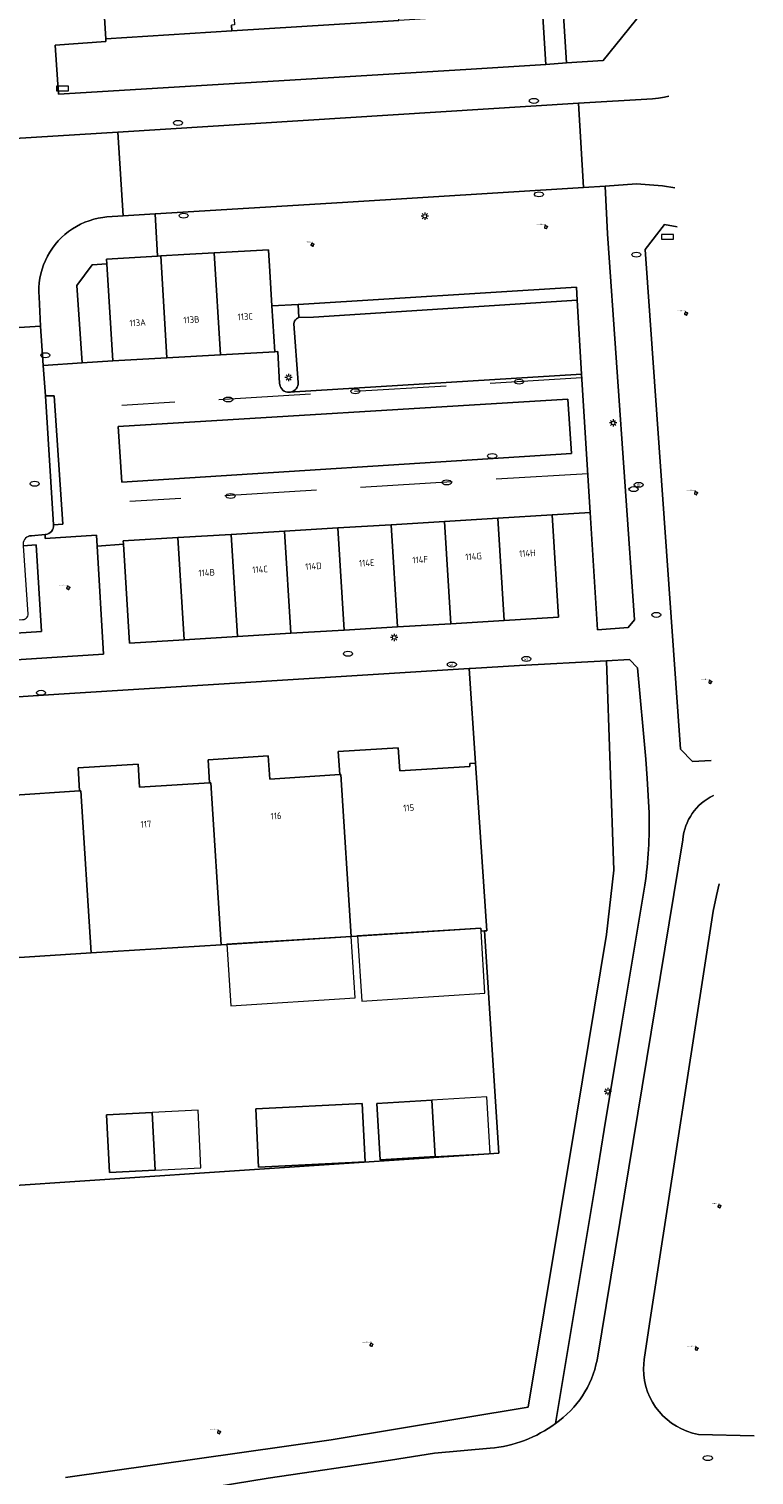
# Model space of a CAD drawing. Header units: metres. Extents: x 162098 to 162858, y 502351 to 503184.
# Tile 59 of 94: x 162799 to 162839, y 502693 to 502772. Entities that reach past the tile are written whole.
import ezdxf
from ezdxf.enums import TextEntityAlignment as Align

# ---------------------------------------------------------------- set-up
doc = ezdxf.new("R2010")
doc.units = ezdxf.units.M
doc.linetypes.add('RI-HWA-SO', pattern=[7.4, 5, -2.4])
for name, color, linetype, lineweight, true_color in [('B-PV-GR-BEPLANTING_CULTUUR_BOSPLANTSOEN-GV', 7, 'Continuous', 13, 0x99cc00), ('B-PV-GR-BEPLANTING_CULTUUR_HEESTERS-GV', 7, 'Continuous', 13, 0x99cc00), ('B-PV-GR-BOOM-S', 7, 'Continuous', 13, 0x4c9900), ('B-PV-GR-STRUIK-GV', 7, 'Continuous', 13, 0x99cc00), ('B-PV-RI-HWA_GOOT_MOLGOOT-G', 150, 'RI-HWA-SO', 18, 0x007fff)]:
    doc.layers.add(name, color=color, linetype=linetype, lineweight=lineweight, true_color=true_color)
for name, color, linetype, lineweight in [('B-PV-IE-MEUBILAIR-S', 252, 'Continuous', 13), ('B-PV-OG-BEBOUWING-GV', 7, 'Continuous', 18), ('B-PV-OG-BEBOUWING-T18', 7, 'Continuous', 18), ('B-PV-OG-BEBOUWING_LUIFEL-GV', 7, 'Continuous', 18), ('B-PV-OG-TERREIN_BEGROEID-GV', 7, 'Continuous', 13), ('B-PV-OG-TERREIN_ERF-GV', 252, 'Continuous', 13), ('B-PV-VH-GESLOTENVERHARDING_ASFALT-GV', 252, 'Continuous', 13), ('B-PV-VH-OPENVERHARDING-GV', 252, 'Continuous', 13), ('B-PV-VH-OPENVERHARDING_BETONELEMENT-GV', 252, 'Continuous', 13), ('B-PV-VH-OPENVERHARDING_BETONSTRAATSTEEN-GV', 252, 'Continuous', 13), ('B-PV-VH-OPENVERHARDING_TEGEL-GV', 252, 'Continuous', 13)]:
    doc.layers.add(name, color=color, linetype=linetype, lineweight=lineweight)
doc.styles.add('NLCS-ISO', font='NLCS-ISO.ttf')
doc.styles.add('NLCS-ISO-M200-T18', font='NLCS-ISO.ttf', dxfattribs={"height": 1.8})

# ---------------------------------------------------------------- blocks, each defined once
blk = doc.blocks.new('SIE-MEUBILAIR_BORD_STRAATNAAM-SO')
blk.add_lwpolyline([(-1.625, -0.625), (1.625, -0.625), (1.625, 0.625), (-1.625, 0.625)], close=True)
blk = doc.blocks.new('SIE-MEUBILAIR_PAAL_LICHTMAST-SO')
for points in [[(-0.62, 0), (-1, 0)], [(-0.71, 0.71), (-0.44, 0.44)], [(0, 1), (0, 0.62)], [(0.44, 0.44), (0.71, 0.71)], [(1, 0), (0.62, 0)], [(-0.71, -0.71), (-0.44, -0.44)], [(0, -0.62), (0, -1)], [(0.44, -0.44), (0.71, -0.71)]]:
    blk.add_lwpolyline(points)
blk.add_circle((0, 0), 0.5)
blk = doc.blocks.new('SIE-MEUBILAIR_PUT_RIOOLPUT-SO')
blk.add_ellipse((0, 0), major_axis=(1.25, 0), ratio=0.54)
blk = doc.blocks.new('SIE-MEUBILAIR_PUT_KOLK-SO')
blk.add_ellipse((0, 0), major_axis=(1.25, 0), ratio=0.54)
blk = doc.blocks.new('SIE-MEUBILAIR_PUT_BRANDKRAAN-SO')
blk.add_ellipse((0, 0), major_axis=(1.25, 0), ratio=0.54)
blk = doc.blocks.new('SIE-MEUBILAIR_PUT_WATERLEIDINGPUT-SO')
blk.add_ellipse((0, 0), major_axis=(1.25, 0), ratio=0.54)
at = {"style": 'NLCS-ISO'}
blk.add_text('wl', height=0.75, dxfattribs=at).set_placement((-0.14, 0), align=Align.MIDDLE_CENTER)
blk = doc.blocks.new('SIE-MEUBILAIR_PUT_DRAINAGEPUT-SO')
blk.add_ellipse((0, 0), major_axis=(1.25, 0), ratio=0.54)
at = {"style": 'NLCS-ISO'}
blk.add_text('dr', height=0.75, dxfattribs=at).set_placement((0.03, 0), align=Align.MIDDLE_CENTER)
blk = doc.blocks.new('SGR-BOOM_GBKN-SO')
for centre, start, end in [((-0.25, -0.1), 67.1244, 157.1244), ((-0.1, 0.25), 157.1244, 247.1244), ((-0.1, 0.25), 337.1244, 157.1244), ((0.25, 0.1), 247.1244, 337.1244), ((-0.25, -0.1), 157.1244, 337.1244), ((0.1, -0.25), 157.1244, 337.1244), ((0.1, -0.25), 337.1244, 67.1244)]:
    blk.add_arc(centre, 0.188, start, end)
at = {"extrusion": (0, 0, -1)}
blk.add_arc((-0.25, 0.1), 0.188, 22.8756, 202.8756, dxfattribs=at)
at = {"style": 'NLCS-ISO'}
blk.add_attdef('SOORT', text='', height=0.35, dxfattribs=at).set_placement((0, 0.75), align=Align.MIDDLE_RIGHT)

msp = doc.modelspace()

# ---------------------------------------------------------------- linework, layer by layer
at = {"layer": 'B-PV-GR-BEPLANTING_CULTUUR_BOSPLANTSOEN-GV'}
msp.add_lwpolyline([(162801.464, 502693.153), (162815.943, 502695.211), (162826.681, 502696.994), (162829.309, 502712.841), (162830.95, 502722.732), (162831.337, 502726.254), (162830.95, 502737.656), (162826.206, 502737.388), (162823.542, 502737.238), (162823.466, 502737.233), (162823.808, 502732.075), (162824.427, 502722.946), (162824.305, 502722.938), (162825.081, 502710.821), (162796.799, 502708.946)], dxfattribs=at)
at = {"layer": 'B-PV-GR-BEPLANTING_CULTUUR_HEESTERS-GV'}
for points in [[(162828.583, 502773.1), (162828.771, 502770.227), (162830.763, 502770.36), (162833.21, 502773.399), (162832.686, 502781.857), (162830.237, 502781.712), (162830.654, 502773.229)], [(162827.646, 502770.138), (162827.454, 502773.029), (162819.621, 502772.539), (162810.539, 502771.97), (162803.662, 502771.536), (162803.671, 502771.392), (162800.906, 502771.203), (162801.078, 502768.524), (162823.272, 502769.873)], [(162806.347, 502762.004), (162806.476, 502759.702), (162806.659, 502759.712), (162807.923, 502759.785), (162809.568, 502759.879), (162812.527, 502760.049), (162812.6, 502758.869), (162812.716, 502756.986), (162814.143, 502757.061), (162829.317, 502758.004), (162829.35, 502757.301), (162829.578, 502753.264), (162830.052, 502745.734), (162830.453, 502739.346), (162832.134, 502739.464), (162832.474, 502739.88), (162830.998, 502760.923), (162830.877, 502763.505), (162829.698, 502763.445), (162816.561, 502762.63)], [(162802.378, 502753.885), (162804.049, 502753.991), (162803.716, 502759.286), (162802.927, 502759.229), (162802.077, 502758.099)]]:
    msp.add_lwpolyline(points, close=True, dxfattribs=at)
at = {"layer": 'B-PV-GR-STRUIK-GV'}
msp.add_lwpolyline([(162803.193, 502743.907), (162803.159, 502744.493), (162800.366, 502744.323), (162800.367, 502744.529), (162799.623, 502744.47), (162799.598, 502744.468), (162799.515, 502744.455), (162799.433, 502744.425), (162799.357, 502744.382), (162799.291, 502744.325), (162799.258, 502744.284), (162799.236, 502744.257), (162799.194, 502744.18), (162799.168, 502744.097), (162799.156, 502744.01), (162799.161, 502743.923), (162799.865, 502743.978), (162800.156, 502739.246), (162787.207, 502738.405), (162783.689, 502738.16), (162783.791, 502735.911), (162792.823, 502736.519), (162793.687, 502737.384), (162803.539, 502738.008)], close=True, dxfattribs=at)
at = {"layer": 'B-PV-OG-BEBOUWING-GV'}
for points in [[(162810.519, 502772.286), (162810.539, 502771.97), (162819.621, 502772.539), (162819.601, 502772.857), (162819.441, 502772.847), (162819.056, 502779.1), (162810.29, 502778.553), (162810.679, 502772.296)], [(162809.911, 502754.323), (162809.568, 502759.879), (162807.923, 502759.785), (162806.659, 502759.712), (162806.998, 502754.158)], [(162809.568, 502759.879), (162809.911, 502754.323), (162812.87, 502754.49), (162812.716, 502756.986), (162812.6, 502758.869), (162812.527, 502760.049)], [(162803.7, 502759.542), (162803.716, 502759.286), (162804.049, 502753.991), (162806.998, 502754.158), (162806.659, 502759.712), (162806.476, 502759.702)], [(162813.399, 502744.716), (162813.741, 502739.15), (162816.648, 502739.325), (162816.306, 502744.893)], [(162816.306, 502744.893), (162816.648, 502739.325), (162819.556, 502739.5), (162819.213, 502745.069)], [(162822.121, 502745.246), (162819.213, 502745.069), (162819.556, 502739.5), (162822.464, 502739.675)], [(162822.121, 502745.246), (162822.464, 502739.675), (162825.372, 502739.85), (162825.029, 502745.423)], [(162827.986, 502745.603), (162825.029, 502745.423), (162825.372, 502739.85), (162828.329, 502740.028)], [(162804.619, 502744.182), (162804.63, 502743.999), (162804.961, 502738.622), (162807.925, 502738.8), (162807.583, 502744.362)], [(162810.49, 502744.539), (162807.583, 502744.362), (162807.925, 502738.8), (162810.833, 502738.975)], [(162810.49, 502744.539), (162810.833, 502738.975), (162813.741, 502739.15), (162813.399, 502744.716)], [(162816.47, 502731.454), (162816.409, 502731.45), (162812.595, 502731.211), (162812.511, 502732.467), (162809.238, 502732.262), (162809.323, 502731.005), (162809.384, 502731.009), (162809.954, 502722.186), (162817.039, 502722.637)], [(162816.409, 502731.45), (162816.47, 502731.454), (162817.039, 502722.637), (162824.097, 502723.086), (162824.108, 502722.926), (162824.305, 502722.938), (162824.427, 502722.946), (162823.808, 502732.075), (162823.494, 502732.055), (162823.505, 502731.895), (162819.682, 502731.656), (162819.597, 502732.913), (162816.324, 502732.708)], [(162795.205, 502726.35), (162795.364, 502726.36), (162795.692, 502721.279), (162795.852, 502721.289), (162802.868, 502721.735), (162802.298, 502730.563), (162802.237, 502730.559), (162798.433, 502730.32), (162798.349, 502731.578), (162795.219, 502731.381), (162794.882, 502731.36)], [(162802.868, 502721.735), (162809.954, 502722.186), (162809.384, 502731.009), (162809.323, 502731.005), (162805.509, 502730.766), (162805.425, 502732.022), (162802.152, 502731.817), (162802.237, 502730.559), (162802.298, 502730.563)], [(162811.834, 502713.242), (162811.991, 502710.062), (162817.793, 502710.348), (162817.636, 502713.528)], [(162821.431, 502713.712), (162818.436, 502713.537), (162818.617, 502710.462), (162821.611, 502710.638)], [(162806.197, 502713.049), (162803.701, 502712.924), (162803.859, 502709.774), (162806.354, 502709.899)]]:
    msp.add_lwpolyline(points, close=True, dxfattribs=at)
at = {"layer": 'B-PV-OG-BEBOUWING_LUIFEL-GV'}
for points in [[(162817.384, 502722.659), (162817.609, 502719.115), (162824.323, 502719.542), (162824.108, 502722.926), (162824.097, 502723.086)], [(162810.26, 502722.205), (162810.473, 502718.862), (162817.252, 502719.293), (162817.039, 502722.637)], [(162821.611, 502710.638), (162824.606, 502710.814), (162824.425, 502713.888), (162821.431, 502713.712)], [(162806.354, 502709.899), (162808.85, 502710.023), (162808.692, 502713.174), (162806.197, 502713.049)]]:
    msp.add_lwpolyline(points, close=True, dxfattribs=at)
at = {"layer": 'B-PV-OG-TERREIN_BEGROEID-GV'}
for points in [[(162834.799, 502761.294), (162834.109, 502761.426), (162833.055, 502760.068), (162834.985, 502732.846)], [(162833.272, 502729.361), (162833.156, 502731.234), (162833.09, 502732.296), (162832.642, 502737.272), (162832.198, 502737.726), (162830.95, 502737.656), (162831.337, 502726.254), (162830.95, 502722.732), (162829.309, 502712.841), (162826.681, 502696.994), (162815.943, 502695.211), (162801.464, 502693.153)], [(162834.985, 502732.846), (162835.624, 502732.158), (162836.647, 502732.224)], [(162828.17, 502696.1), (162830.32, 502709.062), (162830.826, 502712.109), (162831.788, 502717.911), (162833.034, 502725.428)], [(162837.075, 502725.494), (162836.93, 502724.857), (162836.765, 502724.014), (162833.29, 502701.528), (162833.003, 502699.587), (162832.957, 502699.078)], [(162835.953, 502695.504), (162838.985, 502695.433)], [(162706.107, 502692.838), (162706.195, 502692.825), (162711.897, 502691.62), (162717.672, 502690.403), (162735.225, 502689.109), (162741.833, 502688.912), (162757.469, 502689.167), (162775.878, 502689.556), (162783.887, 502689.861), (162794.184, 502690.37), (162797.128, 502690.715), (162801.583, 502691.397), (162806.85, 502692.203), (162812.515, 502693.119), (162819.167, 502694.109), (162821.575, 502694.487), (162824.606, 502694.748)]]:
    msp.add_lwpolyline(points, dxfattribs=at)
for points in [[(162833.034, 502725.428, 0.041178), (162833.272, 502729.361)], [(162832.957, 502699.078, 0.361959), (162835.953, 502695.504)], [(162824.606, 502694.748, 0.13633), (162828.17, 502696.1)]]:
    msp.add_lwpolyline(points, format="xyb", dxfattribs=at)
at = {"layer": 'B-PV-OG-TERREIN_ERF-GV'}
for points in [[(162803.502, 502774.131), (162803.662, 502771.536), (162810.539, 502771.97), (162810.519, 502772.286)], [(162796.799, 502708.946), (162825.081, 502710.821), (162824.305, 502722.938), (162824.108, 502722.926), (162824.097, 502723.086), (162817.039, 502722.637), (162809.954, 502722.186), (162802.868, 502721.735), (162795.852, 502721.289)]]:
    msp.add_lwpolyline(points, dxfattribs=at)
for points in [[(162795.219, 502731.381), (162798.349, 502731.578), (162798.433, 502730.32), (162802.237, 502730.559), (162802.152, 502731.817), (162805.425, 502732.022), (162805.509, 502730.766), (162809.323, 502731.005), (162809.238, 502732.262), (162812.511, 502732.467), (162812.595, 502731.211), (162816.409, 502731.45), (162816.324, 502732.708), (162819.597, 502732.913), (162819.682, 502731.656), (162823.505, 502731.895), (162823.494, 502732.055), (162823.808, 502732.075), (162823.466, 502737.233), (162801.101, 502735.834), (162794.969, 502735.435)], [(162811.834, 502713.242), (162817.636, 502713.528), (162817.793, 502710.348), (162811.991, 502710.062)], [(162821.431, 502713.712), (162821.611, 502710.638), (162818.617, 502710.462), (162818.436, 502713.537)], [(162806.197, 502713.049), (162806.354, 502709.899), (162803.859, 502709.774), (162803.701, 502712.924)]]:
    msp.add_lwpolyline(points, close=True, dxfattribs=at)
at = {"layer": 'B-PV-RI-HWA_GOOT_MOLGOOT-G'}
for points in [[(162829.59, 502753.067), (162804.54, 502751.562)], [(162829.919, 502747.844), (162804.968, 502746.331)]]:
    msp.add_lwpolyline(points, dxfattribs=at)
at = {"layer": 'B-PV-VH-GESLOTENVERHARDING_ASFALT-GV'}
for points in [[(162836.768, 502730.314, 0.26186), (162835.097, 502727.906)], [(162830.43, 502699.549, -0.193584), (162828.17, 502696.1)], [(162835.953, 502695.504, -0.361959), (162832.957, 502699.078)], [(162828.17, 502696.1, -0.13633), (162824.606, 502694.748)]]:
    msp.add_lwpolyline(points, format="xyb", dxfattribs=at)
for points in [[(162835.097, 502727.906), (162830.43, 502699.549)], [(162832.957, 502699.078), (162833.003, 502699.587), (162833.29, 502701.528), (162836.765, 502724.014), (162836.93, 502724.857), (162837.075, 502725.494)], [(162838.985, 502695.433), (162835.953, 502695.504)], [(162824.606, 502694.748), (162821.575, 502694.487), (162819.167, 502694.109), (162812.515, 502693.119), (162806.85, 502692.203), (162801.583, 502691.397), (162797.128, 502690.715), (162794.184, 502690.37), (162783.887, 502689.861), (162775.878, 502689.556), (162757.469, 502689.167), (162741.833, 502688.912), (162735.225, 502689.109), (162717.672, 502690.403), (162711.897, 502691.62), (162706.195, 502692.825), (162706.107, 502692.838), (162702.66, 502693.362), (162698.631, 502693.377), (162698.594, 502693.373), (162697.009, 502693.204), (162697.151, 502690.673)]]:
    msp.add_lwpolyline(points, dxfattribs=at)
at = {"layer": 'B-PV-VH-OPENVERHARDING-GV'}
for points in [[(162800.368, 502744.529), (162800.367, 502744.529), (162800.366, 502744.323), (162803.159, 502744.493), (162803.193, 502743.907), (162804.63, 502743.999), (162804.619, 502744.182), (162807.583, 502744.362), (162810.49, 502744.539), (162813.399, 502744.716), (162816.306, 502744.893), (162819.213, 502745.069), (162822.121, 502745.246), (162825.029, 502745.423), (162827.986, 502745.603), (162830.052, 502745.734), (162829.578, 502753.264), (162813.647, 502752.283), (162813.557, 502752.289), (162813.47, 502752.311), (162813.388, 502752.349), (162813.315, 502752.4), (162813.251, 502752.463), (162813.2, 502752.536), (162813.162, 502752.618), (162813.14, 502752.705), (162813.134, 502752.76), (162813.033, 502754.5), (162812.87, 502754.49), (162809.911, 502754.323), (162806.998, 502754.158), (162804.049, 502753.991), (162802.378, 502753.885), (162800.26, 502753.75), (162800.373, 502752.083)], [(162800.373, 502752.083), (162800.851, 502752.096), (162801.319, 502745.092), (162800.815, 502745.06)]]:
    msp.add_lwpolyline(points, dxfattribs=at)
msp.add_lwpolyline([(162804.334, 502750.413), (162828.835, 502751.916), (162829.032, 502748.938), (162804.538, 502747.391)], close=True, dxfattribs=at)
msp.add_lwpolyline([(162800.815, 502745.06, -0.413027), (162800.368, 502744.529)], format="xyb", dxfattribs=at)
at = {"layer": 'B-PV-VH-OPENVERHARDING_BETONELEMENT-GV'}
msp.add_lwpolyline([(162800.373, 502752.083), (162800.815, 502745.06), (162801.319, 502745.092), (162800.851, 502752.096)], close=True, dxfattribs=at)
at = {"layer": 'B-PV-VH-OPENVERHARDING_BETONSTRAATSTEEN-GV'}
for points in [[(162804.613, 502761.894), (162806.347, 502762.004), (162816.561, 502762.63), (162829.698, 502763.445), (162829.414, 502768.027), (162804.327, 502766.459)], [(162813.647, 502752.283), (162829.578, 502753.264), (162829.35, 502757.301), (162814.983, 502756.381), (162814.181, 502756.353), (162814.11, 502756.326), (162814.046, 502756.284), (162813.992, 502756.23), (162813.951, 502756.165), (162813.924, 502756.094), (162813.913, 502756.019), (162813.912, 502756.012), (162814.141, 502752.813), (162814.138, 502752.724), (162814.118, 502752.636), (162814.084, 502752.553), (162814.035, 502752.478), (162813.974, 502752.412), (162813.902, 502752.358), (162813.822, 502752.318), (162813.736, 502752.293)], [(162804.334, 502750.413), (162804.538, 502747.391), (162829.032, 502748.938), (162828.835, 502751.916)]]:
    msp.add_lwpolyline(points, close=True, dxfattribs=at)
for points in [[(162834.347, 502768.417), (162834.105, 502768.366), (162833.778, 502768.314), (162833.449, 502768.278), (162829.414, 502768.027)], [(162829.414, 502768.027), (162829.698, 502763.445), (162830.877, 502763.505), (162832.58, 502763.632), (162833.987, 502763.525), (162834.664, 502763.428)], [(162795.118, 502755.578), (162800.114, 502755.892), (162800.027, 502757.477), (162800.015, 502757.732), (162800.019, 502757.987), (162800.04, 502758.241), (162800.076, 502758.493), (162800.128, 502758.742), (162800.196, 502758.988), (162800.278, 502759.229), (162800.376, 502759.465), (162800.489, 502759.693), (162800.615, 502759.915), (162800.755, 502760.128), (162800.908, 502760.331), (162801.074, 502760.525), (162801.251, 502760.708), (162801.44, 502760.879), (162801.639, 502761.039), (162801.848, 502761.185), (162802.065, 502761.318), (162802.29, 502761.437), (162802.523, 502761.542), (162802.761, 502761.632), (162803.005, 502761.707), (162803.253, 502761.766), (162803.504, 502761.81), (162803.727, 502761.836), (162804.613, 502761.894), (162804.327, 502766.459), (162789.252, 502765.534)], [(162800.815, 502745.06), (162800.373, 502752.083), (162800.26, 502753.75), (162800.114, 502755.892), (162795.118, 502755.578)], [(162799.433, 502744.425), (162799.515, 502744.455), (162799.598, 502744.468), (162799.623, 502744.47), (162800.367, 502744.529), (162800.368, 502744.529)]]:
    msp.add_lwpolyline(points, dxfattribs=at)
msp.add_lwpolyline([(162800.368, 502744.529, 0.413027), (162800.815, 502745.06)], format="xyb", dxfattribs=at)
at = {"layer": 'B-PV-VH-OPENVERHARDING_TEGEL-GV'}
for points in [[(162833.21, 502773.399), (162830.763, 502770.36), (162828.771, 502770.227), (162827.646, 502770.138), (162823.272, 502769.873), (162801.078, 502768.524), (162800.906, 502771.203), (162803.671, 502771.392), (162803.662, 502771.536), (162803.502, 502774.131)], [(162789.252, 502765.534), (162804.327, 502766.459), (162829.414, 502768.027), (162833.449, 502768.278), (162833.778, 502768.314), (162834.105, 502768.366), (162834.347, 502768.417)], [(162834.664, 502763.428), (162833.987, 502763.525), (162832.58, 502763.632), (162830.877, 502763.505), (162830.998, 502760.923), (162832.474, 502739.88), (162832.134, 502739.464), (162830.453, 502739.346), (162830.052, 502745.734), (162827.986, 502745.603), (162828.329, 502740.028), (162825.372, 502739.85), (162822.464, 502739.675), (162819.556, 502739.5), (162816.648, 502739.325), (162813.741, 502739.15), (162810.833, 502738.975), (162807.925, 502738.8), (162804.961, 502738.622), (162804.63, 502743.999), (162803.193, 502743.907), (162803.539, 502738.008), (162793.687, 502737.384)], [(162836.647, 502732.224), (162835.624, 502732.158), (162834.985, 502732.846), (162833.055, 502760.068), (162834.109, 502761.426), (162834.799, 502761.294)], [(162794.969, 502735.435), (162801.101, 502735.834), (162823.466, 502737.233), (162823.542, 502737.238), (162826.206, 502737.388), (162830.95, 502737.656), (162832.198, 502737.726), (162832.642, 502737.272), (162833.09, 502732.296), (162833.156, 502731.234), (162833.272, 502729.361)], [(162830.43, 502699.549), (162835.097, 502727.906)], [(162833.034, 502725.428), (162831.788, 502717.911), (162830.826, 502712.109), (162830.32, 502709.062), (162828.17, 502696.1)]]:
    msp.add_lwpolyline(points, dxfattribs=at)
for points in [[(162827.454, 502773.029), (162827.646, 502770.138), (162828.771, 502770.227), (162828.583, 502773.1), (162828.532, 502773.097)], [(162800.114, 502755.892), (162800.26, 502753.75), (162802.378, 502753.885), (162802.077, 502758.099), (162802.927, 502759.229), (162803.716, 502759.286), (162803.7, 502759.542), (162806.476, 502759.702), (162806.347, 502762.004), (162804.613, 502761.894), (162803.727, 502761.836), (162803.504, 502761.81), (162803.253, 502761.766), (162803.005, 502761.707), (162802.761, 502761.632), (162802.523, 502761.542), (162802.29, 502761.437), (162802.065, 502761.318), (162801.848, 502761.185), (162801.639, 502761.039), (162801.44, 502760.879), (162801.251, 502760.708), (162801.074, 502760.525), (162800.908, 502760.331), (162800.755, 502760.128), (162800.615, 502759.915), (162800.489, 502759.693), (162800.376, 502759.465), (162800.278, 502759.229), (162800.196, 502758.988), (162800.128, 502758.742), (162800.076, 502758.493), (162800.04, 502758.241), (162800.019, 502757.987), (162800.015, 502757.732), (162800.027, 502757.477)], [(162814.143, 502757.061), (162814.181, 502756.353), (162814.983, 502756.381), (162829.35, 502757.301), (162829.317, 502758.004)], [(162812.87, 502754.49), (162813.033, 502754.5), (162813.134, 502752.76), (162813.14, 502752.705), (162813.162, 502752.618), (162813.2, 502752.536), (162813.251, 502752.463), (162813.315, 502752.4), (162813.388, 502752.349), (162813.47, 502752.311), (162813.557, 502752.289), (162813.647, 502752.283), (162813.736, 502752.293), (162813.822, 502752.318), (162813.902, 502752.358), (162813.974, 502752.412), (162814.035, 502752.478), (162814.084, 502752.553), (162814.118, 502752.636), (162814.138, 502752.724), (162814.141, 502752.813), (162813.912, 502756.012), (162813.913, 502756.019), (162813.924, 502756.094), (162813.951, 502756.165), (162813.992, 502756.23), (162814.046, 502756.284), (162814.11, 502756.326), (162814.181, 502756.353), (162814.143, 502757.061), (162812.716, 502756.986)], [(162787.207, 502738.405), (162800.156, 502739.246), (162799.865, 502743.978), (162799.161, 502743.923), (162799.413, 502740.196), (162799.411, 502740.153), (162799.395, 502740.084), (162799.364, 502740.021), (162799.32, 502739.966), (162799.264, 502739.923), (162799.2, 502739.893), (162799.131, 502739.878), (162789.149, 502739.251), (162787.169, 502739.126)]]:
    msp.add_lwpolyline(points, close=True, dxfattribs=at)
for points in [[(162835.097, 502727.906, -0.26186), (162836.768, 502730.314)], [(162833.272, 502729.361, -0.041178), (162833.034, 502725.428)], [(162828.17, 502696.1, 0.193584), (162830.43, 502699.549)]]:
    msp.add_lwpolyline(points, format="xyb", dxfattribs=at)

# ---------------------------------------------------------------- block references
at = {"layer": 'B-PV-GR-BOOM-S', "xscale": 0.2, "yscale": 0.2, "zscale": 0.2}
for p in [(162827.644, 502761.283), (162814.922, 502760.326), (162835.278, 502756.573), (162835.818, 502746.788), (162801.615, 502741.626), (162836.598, 502736.496), (162837.094, 502707.935), (162818.137, 502700.39), (162835.852, 502700.174), (162809.829, 502695.624)]:
    msp.add_blockref('SGR-BOOM_GBKN-SO', p, dxfattribs=at).add_auto_attribs({'SOORT': '****%%c***m'})
at = {"layer": 'B-PV-IE-MEUBILAIR-S', "xscale": 0.2, "yscale": 0.2, "zscale": 0.2}
for name, p in [('SIE-MEUBILAIR_BORD_STRAATNAAM-SO', (162801.3, 502768.829)), ('SIE-MEUBILAIR_PUT_KOLK-SO', (162826.989, 502768.158)), ('SIE-MEUBILAIR_PUT_KOLK-SO', (162807.594, 502766.957)), ('SIE-MEUBILAIR_PUT_KOLK-SO', (162827.262, 502763.068)), ('SIE-MEUBILAIR_PUT_KOLK-SO', (162807.903, 502761.905)), ('SIE-MEUBILAIR_PAAL_LICHTMAST-SO', (162821.042, 502761.877)), ('SIE-MEUBILAIR_BORD_STRAATNAAM-SO', (162834.264, 502760.753)), ('SIE-MEUBILAIR_PUT_RIOOLPUT-SO', (162832.567, 502759.781)), ('SIE-MEUBILAIR_PUT_KOLK-SO', (162800.37, 502754.299)), ('SIE-MEUBILAIR_PAAL_LICHTMAST-SO', (162813.626, 502753.086)), ('SIE-MEUBILAIR_PUT_KOLK-SO', (162826.178, 502752.858)), ('SIE-MEUBILAIR_PUT_KOLK-SO', (162810.335, 502751.888)), ('SIE-MEUBILAIR_PUT_KOLK-SO', (162817.263, 502752.337)), ('SIE-MEUBILAIR_PAAL_LICHTMAST-SO', (162831.302, 502750.609)), ('SIE-MEUBILAIR_PUT_RIOOLPUT-SO', (162824.718, 502748.812)), ('SIE-MEUBILAIR_PUT_RIOOLPUT-SO', (162799.788, 502747.3)), ('SIE-MEUBILAIR_PUT_KOLK-SO', (162822.242, 502747.372)), ('SIE-MEUBILAIR_PUT_DRAINAGEPUT-SO', (162832.696, 502747.239)), ('SIE-MEUBILAIR_PUT_KOLK-SO', (162810.461, 502746.632)), ('SIE-MEUBILAIR_PUT_BRANDKRAAN-SO', (162832.42, 502747.008)), ('SIE-MEUBILAIR_PUT_RIOOLPUT-SO', (162833.664, 502740.155)), ('SIE-MEUBILAIR_PAAL_LICHTMAST-SO', (162819.38, 502738.923)), ('SIE-MEUBILAIR_PUT_KOLK-SO', (162816.86, 502738.037)), ('SIE-MEUBILAIR_PUT_WATERLEIDINGPUT-SO', (162826.58, 502737.754)), ('SIE-MEUBILAIR_PUT_WATERLEIDINGPUT-SO', (162822.521, 502737.447)), ('SIE-MEUBILAIR_PUT_BRANDKRAAN-SO', (162800.134, 502735.909)), ('SIE-MEUBILAIR_PAAL_LICHTMAST-SO', (162831.013, 502714.182)), ('SIE-MEUBILAIR_PUT_RIOOLPUT-SO', (162836.465, 502694.215))]:
    msp.add_blockref(name, p, dxfattribs=at)

# ---------------------------------------------------------------- texts
at = {"layer": 'B-PV-OG-BEBOUWING-T18', "style": 'NLCS-ISO-M200-T18'}
for s, p in [('113C', (162811.263, 502756.405)), ('113A', (162805.396, 502756.072)), ('113B', (162808.328, 502756.237)), ('114F', (162820.791, 502743.161)), ('114G', (162823.699, 502743.337)), ('114H', (162826.631, 502743.514)), ('114B', (162809.16, 502742.457)), ('114C', (162812.068, 502742.633)), ('114D', (162814.976, 502742.809)), ('114E', (162817.883, 502742.985)), ('115', (162820.166, 502729.644)), ('116', (162812.94, 502729.201)), ('117', (162805.854, 502728.753))]:
    msp.add_text(s, height=0.36, rotation=3.5, dxfattribs=at).set_placement(p, align=Align.MIDDLE)

doc.saveas('drawing.dxf')
